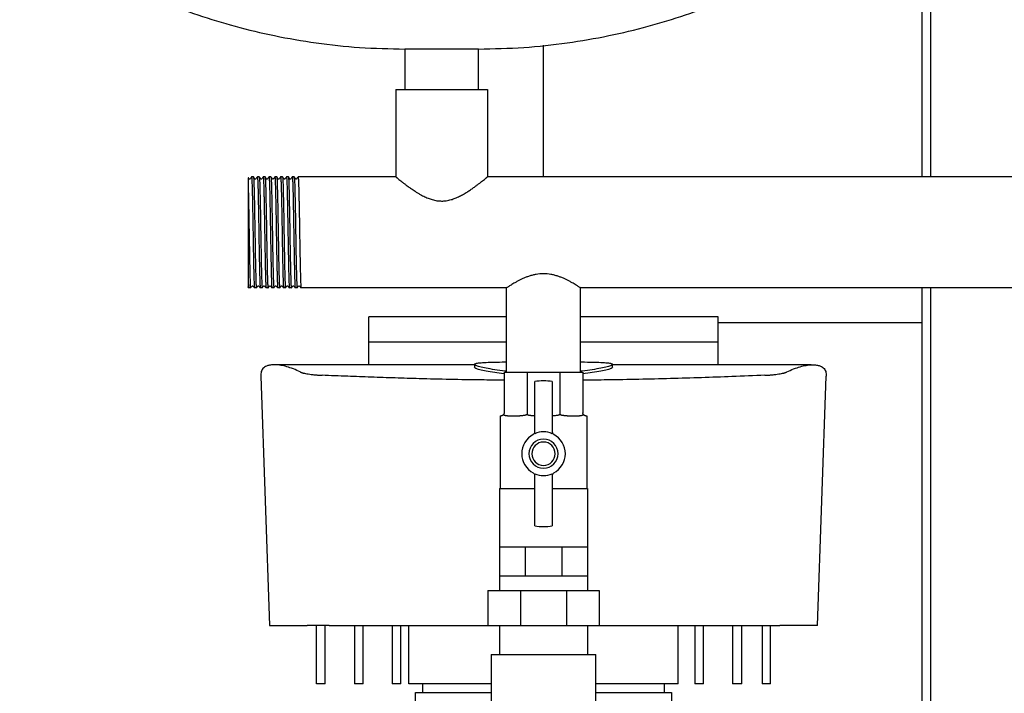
# Model space of a CAD drawing. Header units: millimetres. Extents: x 10 to 1654, y 11 to 891.
# Tile 4 of 6: x 994 to 1332, y 243 to 474. Entities that reach past the tile are written whole.
import ezdxf

# ---------------------------------------------------------------- set-up
doc = ezdxf.new("R2010")
doc.units = ezdxf.units.MM

msp = doc.modelspace()

# ---------------------------------------------------------------- linework, layer by layer
at = {"color": 7, "linetype": 'Continuous', "lineweight": 25}
for p, q in [((1304.08, 770.24), (1304.08, 420.29)), ((1307.08, 770.24), (1307.08, 420.29)), ((1126.38, 464.24), (1126.38, 450.29)), ((1139.08, 464.24), (1126.38, 464.24)), ((1151.78, 464.24), (1139.08, 464.24)), ((1151.78, 450.29), (1151.78, 464.24)), ((1174.08, 420.29), (1174.08, 465.51)), ((1123.38, 450.29), (1123.38, 420.29)), ((1123.38, 450.29), (1154.78, 450.29)), ((1154.78, 450.29), (1154.78, 420.29)), ((1073.74, 420.29), (1073.75, 420.29)), ((1074.41, 420.29), (1073.75, 420.29)), ((1075.74, 420.29), (1075.75, 420.29)), ((1076.41, 420.29), (1075.75, 420.29)), ((1077.74, 420.29), (1077.75, 420.29)), ((1078.41, 420.29), (1077.75, 420.29)), ((1079.74, 420.29), (1079.75, 420.29)), ((1080.41, 420.29), (1079.75, 420.29)), ((1081.74, 420.29), (1081.75, 420.29)), ((1082.41, 420.29), (1081.75, 420.29)), ((1083.74, 420.29), (1083.75, 420.29)), ((1084.41, 420.29), (1083.75, 420.29)), ((1085.74, 420.29), (1085.75, 420.29)), ((1086.41, 420.29), (1085.75, 420.29)), ((1087.74, 420.29), (1087.75, 420.29)), ((1088.41, 420.29), (1087.75, 420.29)), ((1089.74, 420.29), (1089.75, 420.29)), ((1123.38, 420.29), (1089.75, 420.29)), ((1493.38, 420.29), (1154.78, 420.29)), ((1072.58, 417.5), (1072.58, 384.98)), ((1072.53, 382.47), (1072.74, 382.2)), ((1073.4, 382.19), (1072.74, 382.2)), ((1073.4, 382.19), (1073.41, 382.2)), ((1075.4, 382.19), (1074.75, 382.19)), ((1075.4, 382.19), (1075.41, 382.19)), ((1077.4, 382.19), (1076.75, 382.19)), ((1077.4, 382.19), (1077.41, 382.2)), ((1079.4, 382.19), (1078.75, 382.19)), ((1079.4, 382.19), (1079.41, 382.2)), ((1081.4, 382.19), (1080.75, 382.19)), ((1081.4, 382.19), (1081.41, 382.2)), ((1083.4, 382.19), (1082.75, 382.19)), ((1083.4, 382.19), (1083.41, 382.19)), ((1085.4, 382.19), (1084.75, 382.19)), ((1085.4, 382.19), (1085.41, 382.2)), ((1087.4, 382.19), (1086.75, 382.19)), ((1087.4, 382.19), (1087.41, 382.2)), ((1089.4, 382.19), (1088.75, 382.19)), ((1089.4, 382.19), (1089.41, 382.2)), ((1161.38, 382.19), (1090.75, 382.19)), ((1161.38, 353.24), (1161.38, 382.19)), ((1461.38, 382.19), (1186.78, 382.19)), ((1186.78, 353.24), (1186.78, 382.19)), ((1304.08, 382.19), (1304.08, 227.43)), ((1307.08, 382.19), (1307.08, 227.83)), ((1161.38, 372.24), (1114.08, 372.24)), ((1114.08, 363.68), (1114.08, 372.24)), ((1234.08, 372.24), (1186.78, 372.24)), ((1234.08, 363.68), (1234.08, 372.24)), ((1304.08, 370.24), (1234.08, 370.24)), ((1114.08, 363.68), (1161.38, 363.68)), ((1186.78, 363.68), (1234.08, 363.68)), ((1150.39, 355.77), (1082.15, 355.77)), ((1150.39, 355.92), (1150.39, 354.92)), ((1197.76, 354.92), (1197.76, 355.92)), ((1266, 355.77), (1197.76, 355.77)), ((1076.9, 351.9), (1079.88, 266.24)), ((1160.53, 353.24), (1160.53, 339.24)), ((1160.53, 353.24), (1168.47, 353.24)), ((1168.47, 353.24), (1168.47, 339.24)), ((1168.47, 353.24), (1179.69, 353.24)), ((1179.69, 353.24), (1179.69, 339.24)), ((1179.69, 353.24), (1187.62, 353.24)), ((1187.62, 353.24), (1187.62, 339.24)), ((1268.27, 266.24), (1271.25, 351.9)), ((1171.08, 332.12), (1171.08, 350.06)), ((1177.08, 350.06), (1177.08, 332.12)), ((1159.23, 338.24), (1159.23, 313.24)), ((1159.23, 338.24), (1159.53, 338.24)), ((1161.69, 338.24), (1165.89, 338.24)), ((1182.26, 338.24), (1186.46, 338.24)), ((1188.62, 338.24), (1188.92, 338.24)), ((1188.92, 338.24), (1188.92, 313.24)), ((1171.08, 300.42), (1171.08, 318.37)), ((1177.08, 318.37), (1177.08, 300.42)), ((1158.93, 313.24), (1158.93, 293.24)), ((1158.93, 313.24), (1171.08, 313.24)), ((1177.08, 313.24), (1189.22, 313.24)), ((1189.22, 313.24), (1189.22, 293.24)), ((1158.93, 293.24), (1158.93, 283.24)), ((1158.93, 293.24), (1163.37, 293.24)), ((1163.37, 293.24), (1167.8, 293.24)), ((1167.8, 293.24), (1167.8, 283.24)), ((1167.8, 293.24), (1174.08, 293.24)), ((1174.08, 293.24), (1180.35, 293.24)), ((1180.35, 293.24), (1180.35, 283.24)), ((1180.35, 293.24), (1184.79, 293.24)), ((1184.79, 293.24), (1189.22, 293.24)), ((1189.22, 293.24), (1189.22, 283.24)), ((1158.93, 283.24), (1163.37, 283.24)), ((1158.93, 283.24), (1158.93, 278.24)), ((1163.37, 283.24), (1167.8, 283.24)), ((1167.8, 283.24), (1174.08, 283.24)), ((1174.08, 283.24), (1180.35, 283.24)), ((1180.35, 283.24), (1184.79, 283.24)), ((1184.79, 283.24), (1189.22, 283.24)), ((1189.22, 283.24), (1189.22, 278.24)), ((1154.91, 278.24), (1154.91, 266.24)), ((1154.91, 278.24), (1166.14, 278.24)), ((1166.14, 278.24), (1166.14, 266.24)), ((1166.14, 278.24), (1182.02, 278.24)), ((1182.02, 278.24), (1182.02, 266.24)), ((1182.02, 278.24), (1193.25, 278.24)), ((1193.25, 278.24), (1193.25, 266.24)), ((1079.88, 266.24), (1092.88, 266.24)), ((1096.08, 246.24), (1096.08, 266.24)), ((1099.08, 246.24), (1099.08, 266.24)), ((1100.43, 266.24), (1154.91, 266.24)), ((1109.08, 266.24), (1109.08, 246.24)), ((1112.08, 246.24), (1112.08, 266.24)), ((1122.08, 266.24), (1122.08, 246.24)), ((1125.08, 246.24), (1125.08, 266.24)), ((1127.81, 246.24), (1127.81, 266.24)), ((1154.91, 266.24), (1166.14, 266.24)), ((1158.93, 266.24), (1158.93, 256.24)), ((1166.14, 266.24), (1182.02, 266.24)), ((1182.02, 266.24), (1193.25, 266.24)), ((1189.22, 266.24), (1189.22, 256.24)), ((1193.25, 266.24), (1247.72, 266.24)), ((1220.34, 246.24), (1220.34, 266.24)), ((1226.08, 266.24), (1226.08, 246.24)), ((1229.08, 246.24), (1229.08, 266.24)), ((1239.08, 266.24), (1239.08, 246.24)), ((1242.28, 246.24), (1242.28, 266.24)), ((1249.25, 266.24), (1249.25, 246.24)), ((1252.08, 246.24), (1252.08, 266.24)), ((1268.27, 266.24), (1255.27, 266.24)), ((1156.08, 256.24), (1156.08, 225.7)), ((1156.08, 256.24), (1174.08, 256.24)), ((1174.08, 256.24), (1192.08, 256.24)), ((1192.08, 225.7), (1192.08, 256.24)), ((1099.08, 246.24), (1096.08, 246.24)), ((1112.08, 246.24), (1109.08, 246.24)), ((1125.08, 246.24), (1122.08, 246.24)), ((1156.08, 246.24), (1127.81, 246.24)), ((1132.58, 243.24), (1132.58, 246.24)), ((1220.34, 246.24), (1192.08, 246.24)), ((1215.58, 246.24), (1215.58, 243.24)), ((1229.08, 246.24), (1226.08, 246.24)), ((1242.28, 246.24), (1239.08, 246.24)), ((1252.08, 246.24), (1249.25, 246.24)), ((1130.08, 232.74), (1130.08, 243.24)), ((1130.08, 243.24), (1133.08, 243.24)), ((1133.08, 243.24), (1156.08, 243.24)), ((1192.08, 243.24), (1215.08, 243.24)), ((1215.08, 243.24), (1218.08, 243.24)), ((1218.08, 243.24), (1218.08, 232.74))]:
    msp.add_line(p, q, dxfattribs=at)
for centre, radius, start, end in [((1174.08, 325.24), 25, 83.1079, 96.8921), ((1174.08, 325.24), 7.5, 118.0725, 241.9275), ((1170.08, 332.74), 1, 298.0725, 0), ((1174.08, 325.24), 7.5, 66.4218, 113.5782), ((1178.08, 332.74), 1, 180, 241.9275), ((1174.08, 325.24), 7.5, 298.0725, 61.9275), ((1174.08, 325.24), 5, 90, 270), ((1174.08, 325.24), 4, 90, 270), ((1174.08, 325.24), 5, 270, 90), ((1174.08, 325.24), 4, 270, 90), ((1170.08, 317.74), 1, 0, 61.9275), ((1174.08, 325.24), 7.5, 246.4218, 270), ((1174.08, 325.24), 7.5, 270, 293.5782), ((1178.08, 317.74), 1, 118.0725, 180), ((1174.08, 325.24), 25, 263.1079, 270), ((1174.08, 325.24), 25, 270, 276.8921)]:
    msp.add_arc(centre, radius, start, end, dxfattribs=at)
for points, knots in [([(994.08, 518.39), (994.16, 517.56), (994.35, 515.76), (995.6, 513.05), (997.6, 509.95), (1000.58, 506.49), (1004.78, 502.51), (1010.17, 498.23), (1016.78, 493.75), (1024.37, 489.28), (1033.34, 484.69), (1043.71, 480.12), (1055.51, 475.75), (1068.23, 471.89), (1081.8, 468.65), (1096.09, 466.2), (1111.04, 464.56), (1121.21, 464.35), (1126.38, 464.24)], [0, 0, 0, 0, 0.016622, 0.036153, 0.05912, 0.090838, 0.127593, 0.175262, 0.228868, 0.287991, 0.35219, 0.431201, 0.515618, 0.604837, 0.698312, 0.795569, 0.896225, 1, 1, 1, 1]), ([(1151.78, 464.24), (1156.94, 464.35), (1167.12, 464.56), (1182.06, 466.2), (1196.36, 468.65), (1209.92, 471.89), (1222.64, 475.75), (1234.44, 480.12), (1244.82, 484.69), (1253.78, 489.28), (1261.37, 493.75), (1267.98, 498.23), (1273.17, 502.35), (1277.06, 505.99), (1279.85, 509.09), (1282.05, 512.18), (1283.68, 515.22), (1283.95, 517.4), (1284.08, 518.39)], [0, 0, 0, 0, 0.103778, 0.204436, 0.301697, 0.395174, 0.484396, 0.568815, 0.647829, 0.712029, 0.771154, 0.824762, 0.872432, 0.903943, 0.931838, 0.95609, 0.980149, 1, 1, 1, 1]), ([(1072.62, 420.01), (1072.58, 419.98), (1072.58, 419.99), (1072.58, 419.2), (1072.58, 418.06), (1072.58, 417.5)], [0, 0, 0, 0, 0.235169, 0.618099, 1, 1, 1, 1]), ([(1072.93, 419.61), (1072.84, 419.73), (1072.74, 419.86), (1072.64, 419.99), (1072.62, 420.01)], [0, 0, 0, 0, 0.842014, 1, 1, 1, 1]), ([(1073.23, 419.61), (1073.18, 419.58), (1073.08, 419.5), (1072.98, 419.58), (1072.93, 419.61)], [0, 0, 0, 0, 0.500005, 1, 1, 1, 1]), ([(1073.74, 420.29), (1073.66, 420.17), (1073.48, 419.95), (1073.31, 419.73), (1073.23, 419.61)], [0, 0, 0, 0, 0.500001, 1, 1, 1, 1]), ([(1073.75, 420.29), (1073.77, 420.29), (1073.79, 420.17), (1073.82, 419.8), (1073.83, 419.65), (1073.85, 419.29), (1073.86, 419.08), (1073.89, 418.37), (1073.92, 417.78), (1073.96, 416.39), (1073.98, 415.58), (1074.01, 414.26), (1074.02, 413.79), (1074.04, 412.84), (1074.05, 412.35), (1074.08, 410.81), (1074.1, 409.7), (1074.15, 407.38), (1074.17, 406.17), (1074.21, 403.71), (1074.23, 402.47), (1074.27, 400.01), (1074.29, 398.77), (1074.33, 396.31), (1074.35, 395.1), (1074.4, 392.78), (1074.42, 391.67), (1074.45, 390.14), (1074.46, 389.64), (1074.48, 388.69), (1074.49, 388.23), (1074.52, 386.9), (1074.54, 386.1), (1074.58, 384.7), (1074.61, 384.11), (1074.64, 383.4), (1074.65, 383.19), (1074.67, 382.83), (1074.68, 382.68), (1074.71, 382.32), (1074.73, 382.19), (1074.75, 382.19)], [0, 0, 0, 0, 0.0625, 0.0625, 0.09375, 0.09375, 0.125, 0.125, 0.1875, 0.1875, 0.25, 0.25, 0.28125, 0.28125, 0.3125, 0.3125, 0.375, 0.375, 0.4375, 0.4375, 0.5, 0.5, 0.5625, 0.5625, 0.625, 0.625, 0.6875, 0.6875, 0.71875, 0.71875, 0.75, 0.75, 0.8125, 0.8125, 0.875, 0.875, 0.90625, 0.90625, 0.9375, 0.9375, 1, 1, 1, 1]), ([(1074.93, 419.61), (1074.84, 419.73), (1074.67, 419.95), (1074.49, 420.17), (1074.41, 420.29)], [0, 0, 0, 0, 0.4999987, 1, 1, 1, 1]), ([(1074.41, 420.29), (1074.43, 420.12), (1074.49, 419.87), (1074.57, 417.91), (1074.65, 414.87), (1074.73, 410.87), (1074.82, 406.23), (1074.9, 401.24), (1074.98, 396.25), (1075.07, 391.61), (1075.15, 387.61), (1075.24, 384.57), (1075.32, 382.57), (1075.37, 382.32), (1075.4, 382.19)], [0, 0, 0, 0, 0.077192, 0.160646, 0.245114, 0.328408, 0.41276, 0.496536, 0.580312, 0.664663, 0.747957, 0.832425, 0.91588, 1, 1, 1, 1]), ([(1075.23, 419.62), (1075.18, 419.58), (1075.08, 419.5), (1074.98, 419.58), (1074.93, 419.61)], [0, 0, 0, 0, 0.500005, 1, 1, 1, 1]), ([(1075.74, 420.29), (1075.66, 420.18), (1075.49, 419.95), (1075.31, 419.73), (1075.23, 419.62)], [0, 0, 0, 0, 0.500001, 1, 1, 1, 1]), ([(1075.75, 420.29), (1075.77, 420.29), (1075.79, 420.17), (1075.82, 419.8), (1075.83, 419.65), (1075.85, 419.29), (1075.86, 419.08), (1075.89, 418.37), (1075.92, 417.78), (1075.96, 416.39), (1075.98, 415.58), (1076.01, 414.26), (1076.02, 413.79), (1076.04, 412.84), (1076.05, 412.35), (1076.08, 410.81), (1076.1, 409.7), (1076.15, 407.38), (1076.17, 406.17), (1076.21, 403.71), (1076.23, 402.47), (1076.27, 400.01), (1076.29, 398.77), (1076.33, 396.31), (1076.35, 395.1), (1076.4, 392.78), (1076.42, 391.67), (1076.45, 390.14), (1076.46, 389.64), (1076.48, 388.69), (1076.49, 388.23), (1076.52, 386.9), (1076.54, 386.1), (1076.58, 384.7), (1076.61, 384.11), (1076.64, 383.4), (1076.65, 383.19), (1076.67, 382.83), (1076.68, 382.68), (1076.71, 382.32), (1076.73, 382.19), (1076.75, 382.19)], [0, 0, 0, 0, 0.0625, 0.0625, 0.09375, 0.09375, 0.125, 0.125, 0.1875, 0.1875, 0.25, 0.25, 0.28125, 0.28125, 0.3125, 0.3125, 0.375, 0.375, 0.4375, 0.4375, 0.5, 0.5, 0.5625, 0.5625, 0.625, 0.625, 0.6875, 0.6875, 0.71875, 0.71875, 0.75, 0.75, 0.8125, 0.8125, 0.875, 0.875, 0.90625, 0.90625, 0.9375, 0.9375, 1, 1, 1, 1]), ([(1076.92, 419.61), (1076.84, 419.73), (1076.67, 419.95), (1076.49, 420.18), (1076.41, 420.29)], [0, 0, 0, 0, 0.499999, 1, 1, 1, 1]), ([(1076.41, 420.29), (1076.43, 420.12), (1076.49, 419.87), (1076.57, 417.91), (1076.65, 414.87), (1076.73, 410.87), (1076.82, 406.23), (1076.9, 401.24), (1076.98, 396.25), (1077.07, 391.61), (1077.15, 387.61), (1077.24, 384.57), (1077.32, 382.57), (1077.37, 382.32), (1077.4, 382.19)], [0, 0, 0, 0, 0.0778314, 0.1612285, 0.2456376, 0.3288736, 0.4131668, 0.4968846, 0.5806025, 0.6648957, 0.7481317, 0.8325408, 0.9159379, 1, 1, 1, 1]), ([(1077.23, 419.61), (1077.18, 419.58), (1077.08, 419.5), (1076.98, 419.58), (1076.92, 419.61)], [0, 0, 0, 0, 0.500004, 1, 1, 1, 1]), ([(1077.74, 420.29), (1077.66, 420.17), (1077.48, 419.95), (1077.31, 419.73), (1077.23, 419.61)], [0, 0, 0, 0, 0.5000015, 1, 1, 1, 1]), ([(1077.75, 420.29), (1077.77, 420.29), (1077.79, 420.17), (1077.82, 419.8), (1077.83, 419.65), (1077.85, 419.29), (1077.86, 419.08), (1077.89, 418.37), (1077.92, 417.78), (1077.96, 416.39), (1077.98, 415.58), (1078.01, 414.26), (1078.02, 413.79), (1078.04, 412.84), (1078.05, 412.35), (1078.08, 410.81), (1078.1, 409.7), (1078.15, 407.38), (1078.17, 406.17), (1078.21, 403.71), (1078.23, 402.47), (1078.27, 400.01), (1078.29, 398.77), (1078.33, 396.31), (1078.35, 395.1), (1078.4, 392.78), (1078.42, 391.67), (1078.45, 390.14), (1078.46, 389.64), (1078.48, 388.69), (1078.49, 388.23), (1078.52, 386.9), (1078.54, 386.1), (1078.58, 384.7), (1078.61, 384.11), (1078.64, 383.4), (1078.65, 383.19), (1078.67, 382.83), (1078.68, 382.68), (1078.71, 382.32), (1078.73, 382.19), (1078.75, 382.19)], [0, 0, 0, 0, 0.0625, 0.0625, 0.09375, 0.09375, 0.125, 0.125, 0.1875, 0.1875, 0.25, 0.25, 0.28125, 0.28125, 0.3125, 0.3125, 0.375, 0.375, 0.4375, 0.4375, 0.5, 0.5, 0.5625, 0.5625, 0.625, 0.625, 0.6875, 0.6875, 0.71875, 0.71875, 0.75, 0.75, 0.8125, 0.8125, 0.875, 0.875, 0.90625, 0.90625, 0.9375, 0.9375, 1, 1, 1, 1]), ([(1078.92, 419.61), (1078.84, 419.73), (1078.67, 419.95), (1078.5, 420.17), (1078.41, 420.29)], [0, 0, 0, 0, 0.499998, 1, 1, 1, 1]), ([(1078.41, 420.29), (1078.43, 420.11), (1078.49, 419.87), (1078.57, 417.91), (1078.65, 414.87), (1078.73, 410.87), (1078.82, 406.23), (1078.9, 401.24), (1078.98, 396.25), (1079.07, 391.61), (1079.15, 387.61), (1079.24, 384.57), (1079.32, 382.57), (1079.37, 382.32), (1079.4, 382.19)], [0, 0, 0, 0, 0.076808, 0.160298, 0.244801, 0.328129, 0.412516, 0.496326, 0.580137, 0.664524, 0.747852, 0.832355, 0.915845, 1, 1, 1, 1]), ([(1079.23, 419.61), (1079.18, 419.58), (1079.08, 419.5), (1078.98, 419.58), (1078.92, 419.61)], [0, 0, 0, 0, 0.5000036, 1, 1, 1, 1]), ([(1079.74, 420.29), (1079.66, 420.17), (1079.48, 419.95), (1079.31, 419.73), (1079.23, 419.61)], [0, 0, 0, 0, 0.500001, 1, 1, 1, 1]), ([(1079.75, 420.29), (1079.77, 420.29), (1079.79, 420.17), (1079.82, 419.8), (1079.83, 419.65), (1079.85, 419.29), (1079.86, 419.08), (1079.89, 418.37), (1079.92, 417.78), (1079.96, 416.39), (1079.98, 415.58), (1080.01, 414.26), (1080.02, 413.79), (1080.04, 412.84), (1080.05, 412.35), (1080.08, 410.81), (1080.1, 409.7), (1080.15, 407.38), (1080.17, 406.17), (1080.21, 403.71), (1080.23, 402.47), (1080.27, 400.01), (1080.29, 398.77), (1080.33, 396.31), (1080.35, 395.1), (1080.4, 392.78), (1080.42, 391.67), (1080.45, 390.14), (1080.46, 389.64), (1080.48, 388.69), (1080.49, 388.23), (1080.52, 386.9), (1080.54, 386.1), (1080.58, 384.7), (1080.61, 384.11), (1080.64, 383.4), (1080.65, 383.19), (1080.67, 382.83), (1080.68, 382.68), (1080.71, 382.32), (1080.73, 382.19), (1080.75, 382.19)], [0, 0, 0, 0, 0.0625, 0.0625, 0.09375, 0.09375, 0.125, 0.125, 0.1875, 0.1875, 0.25, 0.25, 0.28125, 0.28125, 0.3125, 0.3125, 0.375, 0.375, 0.4375, 0.4375, 0.5, 0.5, 0.5625, 0.5625, 0.625, 0.625, 0.6875, 0.6875, 0.71875, 0.71875, 0.75, 0.75, 0.8125, 0.8125, 0.875, 0.875, 0.90625, 0.90625, 0.9375, 0.9375, 1, 1, 1, 1]), ([(1080.92, 419.61), (1080.84, 419.73), (1080.67, 419.95), (1080.5, 420.17), (1080.41, 420.29)], [0, 0, 0, 0, 0.499999, 1, 1, 1, 1]), ([(1080.41, 420.29), (1080.44, 420.11), (1080.49, 419.86), (1080.57, 417.91), (1080.65, 414.87), (1080.73, 410.87), (1080.82, 406.23), (1080.9, 401.24), (1080.98, 396.25), (1081.07, 391.61), (1081.15, 387.61), (1081.24, 384.57), (1081.32, 382.57), (1081.37, 382.32), (1081.4, 382.19)], [0, 0, 0, 0, 0.076234, 0.159776, 0.244331, 0.327711, 0.41215, 0.496013, 0.579876, 0.664315, 0.747695, 0.832251, 0.915792, 1, 1, 1, 1]), ([(1081.23, 419.62), (1081.18, 419.58), (1081.08, 419.5), (1080.98, 419.58), (1080.92, 419.61)], [0, 0, 0, 0, 0.500003, 1, 1, 1, 1]), ([(1081.74, 420.29), (1081.66, 420.18), (1081.49, 419.95), (1081.31, 419.73), (1081.23, 419.62)], [0, 0, 0, 0, 0.500001, 1, 1, 1, 1]), ([(1081.75, 420.29), (1081.77, 420.29), (1081.79, 420.17), (1081.82, 419.8), (1081.83, 419.65), (1081.85, 419.29), (1081.86, 419.08), (1081.89, 418.37), (1081.92, 417.78), (1081.96, 416.39), (1081.98, 415.58), (1082.01, 414.26), (1082.02, 413.79), (1082.04, 412.84), (1082.05, 412.35), (1082.08, 410.81), (1082.1, 409.7), (1082.15, 407.38), (1082.17, 406.17), (1082.21, 403.71), (1082.23, 402.47), (1082.27, 400.01), (1082.29, 398.77), (1082.33, 396.31), (1082.35, 395.1), (1082.4, 392.78), (1082.42, 391.67), (1082.45, 390.14), (1082.46, 389.64), (1082.48, 388.69), (1082.49, 388.23), (1082.52, 386.9), (1082.54, 386.1), (1082.58, 384.7), (1082.61, 384.11), (1082.64, 383.4), (1082.65, 383.19), (1082.67, 382.83), (1082.68, 382.68), (1082.71, 382.32), (1082.73, 382.19), (1082.75, 382.19)], [0, 0, 0, 0, 0.0625, 0.0625, 0.09375, 0.09375, 0.125, 0.125, 0.1875, 0.1875, 0.25, 0.25, 0.28125, 0.28125, 0.3125, 0.3125, 0.375, 0.375, 0.4375, 0.4375, 0.5, 0.5, 0.5625, 0.5625, 0.625, 0.625, 0.6875, 0.6875, 0.71875, 0.71875, 0.75, 0.75, 0.8125, 0.8125, 0.875, 0.875, 0.90625, 0.90625, 0.9375, 0.9375, 1, 1, 1, 1]), ([(1082.92, 419.61), (1082.84, 419.73), (1082.67, 419.95), (1082.49, 420.18), (1082.41, 420.29)], [0, 0, 0, 0, 0.499999, 1, 1, 1, 1]), ([(1082.41, 420.29), (1082.43, 420.12), (1082.49, 419.87), (1082.57, 417.91), (1082.65, 414.87), (1082.73, 410.87), (1082.82, 406.23), (1082.9, 401.24), (1082.98, 396.25), (1083.07, 391.61), (1083.15, 387.61), (1083.24, 384.57), (1083.32, 382.57), (1083.37, 382.32), (1083.4, 382.19)], [0, 0, 0, 0, 0.077487, 0.160915, 0.245356, 0.328623, 0.412947, 0.496697, 0.580446, 0.66477, 0.748038, 0.832478, 0.915906, 1, 1, 1, 1]), ([(1083.23, 419.61), (1083.18, 419.58), (1083.08, 419.5), (1082.98, 419.58), (1082.92, 419.61)], [0, 0, 0, 0, 0.500002, 1, 1, 1, 1]), ([(1083.74, 420.29), (1083.66, 420.17), (1083.48, 419.95), (1083.31, 419.73), (1083.23, 419.61)], [0, 0, 0, 0, 0.5000015, 1, 1, 1, 1]), ([(1083.75, 420.29), (1083.77, 420.29), (1083.79, 420.17), (1083.82, 419.8), (1083.83, 419.65), (1083.85, 419.29), (1083.86, 419.08), (1083.89, 418.37), (1083.92, 417.78), (1083.96, 416.39), (1083.98, 415.58), (1084.01, 414.26), (1084.02, 413.79), (1084.04, 412.84), (1084.05, 412.35), (1084.08, 410.81), (1084.1, 409.7), (1084.15, 407.38), (1084.17, 406.17), (1084.21, 403.71), (1084.23, 402.47), (1084.27, 400.01), (1084.29, 398.77), (1084.33, 396.31), (1084.35, 395.1), (1084.4, 392.78), (1084.42, 391.67), (1084.45, 390.14), (1084.46, 389.64), (1084.48, 388.69), (1084.49, 388.23), (1084.52, 386.9), (1084.54, 386.1), (1084.58, 384.7), (1084.61, 384.11), (1084.64, 383.4), (1084.65, 383.19), (1084.67, 382.83), (1084.68, 382.68), (1084.71, 382.32), (1084.73, 382.19), (1084.75, 382.19)], [0, 0, 0, 0, 0.0625, 0.0625, 0.09375, 0.09375, 0.125, 0.125, 0.1875, 0.1875, 0.25, 0.25, 0.28125, 0.28125, 0.3125, 0.3125, 0.375, 0.375, 0.4375, 0.4375, 0.5, 0.5, 0.5625, 0.5625, 0.625, 0.625, 0.6875, 0.6875, 0.71875, 0.71875, 0.75, 0.75, 0.8125, 0.8125, 0.875, 0.875, 0.90625, 0.90625, 0.9375, 0.9375, 1, 1, 1, 1]), ([(1084.92, 419.61), (1084.84, 419.73), (1084.67, 419.95), (1084.49, 420.18), (1084.41, 420.29)], [0, 0, 0, 0, 0.499999, 1, 1, 1, 1]), ([(1084.41, 420.29), (1084.43, 420.12), (1084.49, 419.87), (1084.57, 417.91), (1084.65, 414.87), (1084.73, 410.87), (1084.82, 406.23), (1084.9, 401.24), (1084.98, 396.25), (1085.07, 391.61), (1085.15, 387.61), (1085.24, 384.57), (1085.32, 382.57), (1085.37, 382.32), (1085.4, 382.19)], [0, 0, 0, 0, 0.077709, 0.161117, 0.245537, 0.328784, 0.413089, 0.496818, 0.580547, 0.664851, 0.748098, 0.832519, 0.915927, 1, 1, 1, 1]), ([(1085.23, 419.62), (1085.18, 419.58), (1085.08, 419.5), (1084.98, 419.58), (1084.92, 419.61)], [0, 0, 0, 0, 0.5000018, 1, 1, 1, 1]), ([(1085.74, 420.29), (1085.66, 420.17), (1085.49, 419.95), (1085.31, 419.73), (1085.23, 419.62)], [0, 0, 0, 0, 0.500001, 1, 1, 1, 1]), ([(1085.75, 420.29), (1085.77, 420.29), (1085.79, 420.17), (1085.82, 419.8), (1085.83, 419.65), (1085.85, 419.29), (1085.86, 419.08), (1085.89, 418.37), (1085.92, 417.78), (1085.96, 416.39), (1085.98, 415.58), (1086.01, 414.26), (1086.02, 413.79), (1086.04, 412.84), (1086.05, 412.35), (1086.08, 410.81), (1086.1, 409.7), (1086.15, 407.38), (1086.17, 406.17), (1086.21, 403.71), (1086.23, 402.47), (1086.27, 400.01), (1086.29, 398.77), (1086.33, 396.31), (1086.35, 395.1), (1086.4, 392.78), (1086.42, 391.67), (1086.45, 390.14), (1086.46, 389.64), (1086.48, 388.69), (1086.49, 388.23), (1086.52, 386.9), (1086.54, 386.1), (1086.58, 384.7), (1086.61, 384.11), (1086.64, 383.4), (1086.65, 383.19), (1086.67, 382.83), (1086.68, 382.68), (1086.71, 382.32), (1086.73, 382.19), (1086.75, 382.19)], [0, 0, 0, 0, 0.0625, 0.0625, 0.09375, 0.09375, 0.125, 0.125, 0.1875, 0.1875, 0.25, 0.25, 0.28125, 0.28125, 0.3125, 0.3125, 0.375, 0.375, 0.4375, 0.4375, 0.5, 0.5, 0.5625, 0.5625, 0.625, 0.625, 0.6875, 0.6875, 0.71875, 0.71875, 0.75, 0.75, 0.8125, 0.8125, 0.875, 0.875, 0.90625, 0.90625, 0.9375, 0.9375, 1, 1, 1, 1]), ([(1086.92, 419.62), (1086.84, 419.73), (1086.67, 419.95), (1086.5, 420.17), (1086.41, 420.29)], [0, 0, 0, 0, 0.499998, 1, 1, 1, 1]), ([(1086.41, 420.29), (1086.43, 420.11), (1086.49, 419.86), (1086.57, 417.91), (1086.65, 414.87), (1086.73, 410.87), (1086.82, 406.23), (1086.9, 401.24), (1086.98, 396.25), (1087.07, 391.61), (1087.15, 387.61), (1087.24, 384.57), (1087.32, 382.57), (1087.37, 382.32), (1087.4, 382.19)], [0, 0, 0, 0, 0.076597, 0.160106, 0.244628, 0.327976, 0.412381, 0.496211, 0.580041, 0.664447, 0.747795, 0.832317, 0.915825, 1, 1, 1, 1]), ([(1087.23, 419.62), (1087.21, 419.6), (1087.17, 419.56), (1087.08, 419.53), (1086.98, 419.56), (1086.94, 419.6), (1086.92, 419.62)], [0, 0, 0, 0, 0.248071, 0.500001, 0.751931, 1, 1, 1, 1]), ([(1087.74, 420.29), (1087.66, 420.18), (1087.49, 419.95), (1087.31, 419.73), (1087.23, 419.62)], [0, 0, 0, 0, 0.500002, 1, 1, 1, 1]), ([(1087.75, 420.29), (1087.77, 420.29), (1087.79, 420.17), (1087.82, 419.8), (1087.83, 419.65), (1087.85, 419.29), (1087.86, 419.08), (1087.89, 418.37), (1087.92, 417.78), (1087.96, 416.39), (1087.98, 415.58), (1088.01, 414.26), (1088.02, 413.79), (1088.04, 412.84), (1088.05, 412.35), (1088.08, 410.81), (1088.1, 409.7), (1088.15, 407.38), (1088.17, 406.17), (1088.21, 403.71), (1088.23, 402.47), (1088.27, 400.01), (1088.29, 398.77), (1088.33, 396.31), (1088.35, 395.1), (1088.4, 392.78), (1088.42, 391.67), (1088.45, 390.14), (1088.46, 389.64), (1088.48, 388.69), (1088.49, 388.23), (1088.52, 386.9), (1088.54, 386.1), (1088.58, 384.7), (1088.61, 384.11), (1088.64, 383.4), (1088.65, 383.19), (1088.67, 382.83), (1088.68, 382.68), (1088.71, 382.32), (1088.73, 382.19), (1088.75, 382.19)], [0, 0, 0, 0, 0.0625, 0.0625, 0.09375, 0.09375, 0.125, 0.125, 0.1875, 0.1875, 0.25, 0.25, 0.28125, 0.28125, 0.3125, 0.3125, 0.375, 0.375, 0.4375, 0.4375, 0.5, 0.5, 0.5625, 0.5625, 0.625, 0.625, 0.6875, 0.6875, 0.71875, 0.71875, 0.75, 0.75, 0.8125, 0.8125, 0.875, 0.875, 0.90625, 0.90625, 0.9375, 0.9375, 1, 1, 1, 1]), ([(1088.92, 419.62), (1088.84, 419.73), (1088.67, 419.95), (1088.5, 420.17), (1088.41, 420.29)], [0, 0, 0, 0, 0.4999987, 1, 1, 1, 1]), ([(1088.41, 420.29), (1088.44, 420.11), (1088.49, 419.86), (1088.57, 417.91), (1088.65, 414.87), (1088.73, 410.87), (1088.82, 406.23), (1088.9, 401.24), (1088.98, 396.25), (1089.07, 391.61), (1089.15, 387.61), (1089.24, 384.57), (1089.32, 382.57), (1089.37, 382.32), (1089.4, 382.19)], [0, 0, 0, 0, 0.076342, 0.159873, 0.244419, 0.327789, 0.412219, 0.496072, 0.579925, 0.664354, 0.747725, 0.83227, 0.915802, 1, 1, 1, 1]), ([(1089.23, 419.61), (1089.21, 419.6), (1089.17, 419.56), (1089.08, 419.53), (1088.98, 419.56), (1088.94, 419.6), (1088.92, 419.62)], [0, 0, 0, 0, 0.2480647, 0.5000005, 0.7519361, 1, 1, 1, 1]), ([(1089.74, 420.29), (1089.66, 420.17), (1089.48, 419.95), (1089.31, 419.73), (1089.23, 419.61)], [0, 0, 0, 0, 0.500001, 1, 1, 1, 1]), ([(1089.75, 420.29), (1089.77, 420.29), (1089.79, 420.17), (1089.82, 419.8), (1089.83, 419.65), (1089.85, 419.29), (1089.86, 419.08), (1089.89, 418.37), (1089.92, 417.78), (1089.96, 416.39), (1089.98, 415.58), (1090.01, 414.26), (1090.02, 413.79), (1090.04, 412.84), (1090.05, 412.35), (1090.08, 410.81), (1090.1, 409.7), (1090.15, 407.38), (1090.17, 406.17), (1090.21, 403.71), (1090.23, 402.47), (1090.27, 400.01), (1090.29, 398.77), (1090.33, 396.31), (1090.35, 395.1), (1090.4, 392.78), (1090.42, 391.67), (1090.45, 390.14), (1090.46, 389.64), (1090.48, 388.69), (1090.49, 388.23), (1090.52, 386.9), (1090.54, 386.1), (1090.58, 384.7), (1090.61, 384.11), (1090.64, 383.4), (1090.65, 383.19), (1090.67, 382.83), (1090.68, 382.68), (1090.71, 382.32), (1090.73, 382.19), (1090.75, 382.19)], [0, 0, 0, 0, 0.0625, 0.0625, 0.09375, 0.09375, 0.125, 0.125, 0.1875, 0.1875, 0.25, 0.25, 0.28125, 0.28125, 0.3125, 0.3125, 0.375, 0.375, 0.4375, 0.4375, 0.5, 0.5, 0.5625, 0.5625, 0.625, 0.625, 0.6875, 0.6875, 0.71875, 0.71875, 0.75, 0.75, 0.8125, 0.8125, 0.875, 0.875, 0.90625, 0.90625, 0.9375, 0.9375, 1, 1, 1, 1]), ([(1123.38, 420.29), (1123.38, 420.29), (1123.38, 420.29), (1123.39, 420.28), (1123.41, 420.26), (1123.44, 420.24), (1123.48, 420.21), (1123.53, 420.17), (1123.58, 420.12), (1123.64, 420.07), (1123.79, 419.95), (1124.1, 419.7), (1124.66, 419.25), (1125.35, 418.7), (1126.14, 418.08), (1127.05, 417.39), (1127.97, 416.72), (1129.06, 415.95), (1130.13, 415.25), (1131.22, 414.58), (1132.08, 414.09), (1133.12, 413.55), (1134.35, 413), (1135.87, 412.46), (1137.43, 412.12), (1139.07, 411.99), (1140.7, 412.11), (1142.26, 412.46), (1143.78, 412.99), (1145.21, 413.63), (1146.57, 414.36), (1147.61, 414.99), (1148.4, 415.5), (1148.97, 415.88), (1149.53, 416.26), (1150.26, 416.78), (1151.09, 417.39), (1152.01, 418.08), (1152.79, 418.69), (1153.49, 419.24), (1154.04, 419.69), (1154.38, 419.96), (1154.56, 420.11), (1154.66, 420.19), (1154.73, 420.25), (1154.77, 420.28), (1154.77, 420.29), (1154.78, 420.29)], [0, 0, 0, 0, 0.006876, 0.013767, 0.020673, 0.027598, 0.034544, 0.041514, 0.048509, 0.055533, 0.062588, 0.093241, 0.125188, 0.155394, 0.187759, 0.216897, 0.249986, 0.273278, 0.312441, 0.335737, 0.356441, 0.374559, 0.407918, 0.437124, 0.469357, 0.499827, 0.530257, 0.56243, 0.591637, 0.624986, 0.656267, 0.687359, 0.702918, 0.718497, 0.734027, 0.749859, 0.782918, 0.812029, 0.844326, 0.874473, 0.906365, 0.936966, 0.949734, 0.962407, 0.975, 0.987526, 1, 1, 1, 1]), ([(1072.58, 417.5), (1072.59, 416.96), (1072.61, 416.34), (1072.65, 414.99), (1072.66, 414.25), (1072.69, 413.08), (1072.7, 412.68), (1072.71, 411.85), (1072.72, 411.42), (1072.75, 410.1), (1072.76, 409.17), (1072.8, 407.24), (1072.82, 406.24), (1072.85, 404.22), (1072.87, 403.19), (1072.89, 401.67), (1072.9, 401.16), (1072.92, 400.14), (1072.93, 399.63), (1072.95, 398.1), (1072.97, 397.08), (1073.01, 395.09), (1073.02, 394.11), (1073.06, 392.24), (1073.08, 391.34), (1073.1, 390.08), (1073.11, 389.68), (1073.13, 388.88), (1073.13, 388.5), (1073.16, 387.38), (1073.18, 386.68), (1073.21, 385.43), (1073.23, 384.87), (1073.27, 383.91), (1073.28, 383.5), (1073.31, 383.02), (1073.32, 382.88), (1073.33, 382.63), (1073.34, 382.53), (1073.37, 382.28), (1073.38, 382.19), (1073.4, 382.19)], [0, 0, 0, 0, 0.0625, 0.0625, 0.125, 0.125, 0.15625, 0.15625, 0.1875, 0.1875, 0.25, 0.25, 0.3125, 0.3125, 0.375, 0.375, 0.40625, 0.40625, 0.4375, 0.4375, 0.5, 0.5, 0.5625, 0.5625, 0.625, 0.625, 0.65625, 0.65625, 0.6875, 0.6875, 0.75, 0.75, 0.8125, 0.8125, 0.875, 0.875, 0.90625, 0.90625, 0.9375, 0.9375, 1, 1, 1, 1]), ([(1186.78, 382.19), (1186.78, 382.19), (1186.77, 382.19), (1186.76, 382.2), (1186.74, 382.21), (1186.71, 382.23), (1186.68, 382.26), (1186.63, 382.29), (1186.58, 382.32), (1186.46, 382.4), (1186.22, 382.56), (1185.79, 382.83), (1185.25, 383.18), (1184.62, 383.56), (1183.89, 383.99), (1183.07, 384.44), (1182.15, 384.91), (1181.16, 385.38), (1180.12, 385.82), (1179, 386.23), (1177.86, 386.56), (1176.23, 386.92), (1174.09, 387.12), (1171.95, 386.92), (1170.32, 386.57), (1169.18, 386.23), (1168.05, 385.83), (1167, 385.39), (1166.01, 384.92), (1165.08, 384.44), (1164.27, 383.99), (1163.53, 383.56), (1162.91, 383.18), (1162.36, 382.84), (1161.93, 382.56), (1161.67, 382.38), (1161.52, 382.29), (1161.44, 382.23), (1161.39, 382.2), (1161.38, 382.19), (1161.38, 382.19)], [0, 0, 0, 0, 0.007713, 0.015445, 0.023201, 0.03098, 0.038787, 0.046622, 0.054488, 0.062387, 0.093031, 0.124984, 0.154997, 0.187465, 0.215862, 0.24992, 0.281202, 0.312515, 0.346072, 0.37462, 0.407258, 0.437247, 0.499736, 0.562006, 0.592025, 0.624681, 0.653498, 0.687401, 0.718648, 0.750063, 0.784024, 0.812345, 0.844892, 0.874972, 0.906835, 0.937398, 0.953218, 0.968914, 0.984502, 1, 1, 1, 1]), ([(1072.58, 384.98), (1072.58, 384.42), (1072.58, 383.28), (1072.58, 382.49), (1072.58, 382.5), (1072.53, 382.47)], [0, 0, 0, 0, 0.383723, 0.764512, 1, 1, 1, 1]), ([(1072.58, 384.98), (1072.59, 384.51), (1072.63, 383.58), (1072.68, 382.52), (1072.72, 382.35), (1072.74, 382.2)], [0, 0, 0, 0, 0.293686, 0.583709, 1, 1, 1, 1]), ([(1073.41, 382.2), (1073.5, 382.31), (1073.67, 382.53), (1073.84, 382.76), (1073.93, 382.87)], [0, 0, 0, 0, 0.500001, 1, 1, 1, 1]), ([(1073.93, 382.87), (1073.98, 382.9), (1074.08, 382.98), (1074.18, 382.9), (1074.23, 382.87)], [0, 0, 0, 0, 0.499995, 1, 1, 1, 1]), ([(1074.23, 382.87), (1074.31, 382.76), (1074.48, 382.53), (1074.66, 382.31), (1074.74, 382.2)], [0, 0, 0, 0, 0.499999, 1, 1, 1, 1]), ([(1075.41, 382.19), (1075.49, 382.31), (1075.67, 382.53), (1075.84, 382.75), (1075.92, 382.87)], [0, 0, 0, 0, 0.500001, 1, 1, 1, 1]), ([(1075.92, 382.87), (1075.98, 382.9), (1076.08, 382.98), (1076.18, 382.9), (1076.23, 382.87)], [0, 0, 0, 0, 0.499996, 1, 1, 1, 1]), ([(1076.23, 382.87), (1076.31, 382.75), (1076.49, 382.53), (1076.66, 382.31), (1076.74, 382.19)], [0, 0, 0, 0, 0.4999985, 1, 1, 1, 1]), ([(1077.41, 382.2), (1077.49, 382.31), (1077.67, 382.53), (1077.84, 382.76), (1077.92, 382.87)], [0, 0, 0, 0, 0.500002, 1, 1, 1, 1]), ([(1077.92, 382.87), (1077.98, 382.9), (1078.08, 382.98), (1078.18, 382.9), (1078.23, 382.87)], [0, 0, 0, 0, 0.499996, 1, 1, 1, 1]), ([(1078.23, 382.87), (1078.31, 382.76), (1078.48, 382.53), (1078.66, 382.31), (1078.74, 382.2)], [0, 0, 0, 0, 0.4999985, 1, 1, 1, 1]), ([(1079.41, 382.2), (1079.5, 382.31), (1079.67, 382.53), (1079.84, 382.76), (1079.93, 382.87)], [0, 0, 0, 0, 0.500001, 1, 1, 1, 1]), ([(1079.93, 382.87), (1079.98, 382.9), (1080.08, 382.98), (1080.18, 382.9), (1080.23, 382.87)], [0, 0, 0, 0, 0.499997, 1, 1, 1, 1]), ([(1080.23, 382.87), (1080.31, 382.75), (1080.49, 382.53), (1080.66, 382.31), (1080.74, 382.2)], [0, 0, 0, 0, 0.499999, 1, 1, 1, 1]), ([(1081.41, 382.2), (1081.5, 382.31), (1081.67, 382.53), (1081.84, 382.76), (1081.93, 382.87)], [0, 0, 0, 0, 0.500001, 1, 1, 1, 1]), ([(1081.93, 382.87), (1081.98, 382.9), (1082.08, 382.98), (1082.18, 382.9), (1082.23, 382.87)], [0, 0, 0, 0, 0.499997, 1, 1, 1, 1]), ([(1082.23, 382.87), (1082.31, 382.76), (1082.49, 382.53), (1082.66, 382.31), (1082.74, 382.2)], [0, 0, 0, 0, 0.499998, 1, 1, 1, 1]), ([(1083.41, 382.19), (1083.49, 382.31), (1083.67, 382.53), (1083.84, 382.75), (1083.92, 382.87)], [0, 0, 0, 0, 0.500001, 1, 1, 1, 1]), ([(1083.92, 382.87), (1083.98, 382.9), (1084.08, 382.98), (1084.18, 382.9), (1084.23, 382.87)], [0, 0, 0, 0, 0.499998, 1, 1, 1, 1]), ([(1084.23, 382.87), (1084.31, 382.76), (1084.48, 382.53), (1084.66, 382.31), (1084.74, 382.2)], [0, 0, 0, 0, 0.499999, 1, 1, 1, 1]), ([(1085.41, 382.2), (1085.49, 382.31), (1085.67, 382.53), (1085.84, 382.76), (1085.92, 382.87)], [0, 0, 0, 0, 0.500002, 1, 1, 1, 1]), ([(1085.92, 382.87), (1085.94, 382.89), (1085.98, 382.93), (1086.08, 382.95), (1086.17, 382.93), (1086.21, 382.89), (1086.23, 382.87)], [0, 0, 0, 0, 0.248074, 0.499999, 0.751924, 1, 1, 1, 1]), ([(1086.23, 382.87), (1086.31, 382.75), (1086.49, 382.53), (1086.66, 382.31), (1086.74, 382.19)], [0, 0, 0, 0, 0.499999, 1, 1, 1, 1]), ([(1087.41, 382.2), (1087.5, 382.31), (1087.67, 382.53), (1087.84, 382.76), (1087.93, 382.87)], [0, 0, 0, 0, 0.500001, 1, 1, 1, 1]), ([(1087.93, 382.87), (1087.94, 382.89), (1087.98, 382.93), (1088.08, 382.95), (1088.17, 382.93), (1088.21, 382.89), (1088.23, 382.87)], [0, 0, 0, 0, 0.248066, 0.499999, 0.751933, 1, 1, 1, 1]), ([(1088.23, 382.87), (1088.31, 382.76), (1088.48, 382.53), (1088.66, 382.31), (1088.74, 382.2)], [0, 0, 0, 0, 0.499998, 1, 1, 1, 1]), ([(1089.41, 382.2), (1089.49, 382.31), (1089.67, 382.53), (1089.84, 382.76), (1089.92, 382.87)], [0, 0, 0, 0, 0.500001, 1, 1, 1, 1]), ([(1089.92, 382.87), (1089.94, 382.89), (1089.98, 382.93), (1090.08, 382.95), (1090.17, 382.93), (1090.21, 382.89), (1090.23, 382.87)], [0, 0, 0, 0, 0.248063, 0.5, 0.751937, 1, 1, 1, 1]), ([(1090.23, 382.87), (1090.31, 382.76), (1090.48, 382.53), (1090.66, 382.31), (1090.74, 382.2)], [0, 0, 0, 0, 0.4999987, 1, 1, 1, 1]), ([(1090.45, 353.33), (1089.66, 353.69), (1088.02, 354.46), (1085.81, 355.17), (1083.8, 355.63), (1082.05, 355.82), (1080.57, 355.78), (1079.08, 355.48), (1077.82, 354.78), (1076.98, 353.6), (1076.93, 352.45), (1076.9, 351.9)], [0, 0, 0, 0, 0.089077, 0.184285, 0.281478, 0.373787, 0.469109, 0.563681, 0.712194, 0.861097, 1, 1, 1, 1]), ([(1161.38, 353.57), (1161.22, 353.58), (1159.7, 353.73), (1157.25, 354.08), (1154.27, 354.59), (1152.07, 355.09), (1150.71, 355.54), (1150.24, 355.93), (1150.68, 356.24), (1152.03, 356.46), (1154.21, 356.62), (1157.21, 356.71), (1159.67, 356.75), (1161.21, 356.76), (1161.38, 356.76)], [0, 0, 0, 0, 0.010937, 0.108922, 0.206618, 0.304241, 0.402077, 0.499547, 0.597528, 0.69494, 0.792872, 0.890523, 0.988184, 1, 1, 1, 1]), ([(1186.78, 356.76), (1186.93, 356.76), (1188.46, 356.75), (1190.92, 356.71), (1193.92, 356.62), (1196.11, 356.46), (1197.47, 356.24), (1197.91, 355.93), (1197.45, 355.55), (1196.09, 355.09), (1193.9, 354.59), (1190.92, 354.09), (1188.47, 353.73), (1186.94, 353.58), (1186.78, 353.57)], [0, 0, 0, 0, 0.0111029, 0.1087964, 0.2067843, 0.3042095, 0.4021457, 0.4998065, 0.5974721, 0.6954105, 0.7928454, 0.890836, 0.9883115, 1, 1, 1, 1]), ([(1257.7, 353.33), (1258.49, 353.69), (1260.13, 354.46), (1262.34, 355.17), (1264.35, 355.63), (1266.1, 355.82), (1267.59, 355.78), (1269.07, 355.48), (1270.33, 354.78), (1271.17, 353.6), (1271.22, 352.45), (1271.25, 351.9)], [0, 0, 0, 0, 0.089079, 0.184286, 0.281479, 0.37379, 0.469111, 0.563683, 0.712196, 0.861101, 1, 1, 1, 1]), ([(1090.45, 353.33), (1090.48, 353.31), (1090.53, 353.28), (1090.63, 353.24), (1090.73, 353.2), (1090.84, 353.16), (1090.96, 353.12), (1091.09, 353.08), (1091.23, 353.04), (1091.37, 353), (1091.7, 352.91), (1092.28, 352.78), (1093.2, 352.62), (1094.25, 352.47), (1095.18, 352.37), (1095.91, 352.3), (1096.41, 352.26), (1096.92, 352.23), (1097.44, 352.2), (1097.79, 352.18), (1097.97, 352.17)], [0, 0, 0, 0, 0.0278902, 0.0556814, 0.0833999, 0.1110726, 0.1387262, 0.1663873, 0.1940826, 0.2218385, 0.2496811, 0.3749332, 0.4996226, 0.6251119, 0.7496896, 0.8001775, 0.850295, 0.9002006, 0.950051, 1, 1, 1, 1]), ([(1160.53, 350.52), (1157.91, 350.53), (1148.14, 350.58), (1135.67, 350.87), (1123.07, 351.24), (1114.9, 351.52), (1106.5, 351.83), (1100.91, 352.06), (1097.97, 352.17)], [0, 0, 0, 0, 0.124497, 0.464254, 0.594352, 0.728394, 0.857297, 1, 1, 1, 1]), ([(1160.53, 352.66), (1159.42, 352.8), (1157.07, 353.09), (1154.27, 353.59), (1152.04, 354.09), (1150.77, 354.54), (1150.24, 354.82), (1150.39, 354.92), (1150.39, 354.92)], [0, 0, 0, 0, 0.1836913, 0.3876316, 0.59056, 0.7946712, 0.9976279, 1, 1, 1, 1]), ([(1197.76, 354.92), (1197.76, 354.92), (1197.91, 354.82), (1197.38, 354.54), (1196.11, 354.09), (1193.88, 353.59), (1191.07, 353.09), (1188.73, 352.8), (1187.62, 352.66)], [0, 0, 0, 0, 0.002036, 0.205615, 0.409763, 0.612862, 0.817119, 1, 1, 1, 1]), ([(1250.18, 352.17), (1246.41, 352.02), (1239.16, 351.73), (1228.32, 351.34), (1217.64, 351.01), (1206.83, 350.75), (1196.8, 350.57), (1190.39, 350.51), (1187.62, 350.49)], [0, 0, 0, 0, 0.183129, 0.351992, 0.522053, 0.695302, 0.868473, 1, 1, 1, 1]), ([(1250.18, 352.17), (1250.28, 352.18), (1250.48, 352.19), (1250.77, 352.2), (1251.06, 352.22), (1251.34, 352.23), (1251.62, 352.25), (1251.9, 352.27), (1252.18, 352.3), (1252.45, 352.32), (1253.04, 352.37), (1253.9, 352.47), (1254.94, 352.61), (1255.87, 352.78), (1256.49, 352.92), (1256.9, 353.03), (1257.14, 353.1), (1257.36, 353.18), (1257.55, 353.25), (1257.65, 353.3), (1257.7, 353.33)], [0, 0, 0, 0, 0.0276927, 0.055336, 0.0829555, 0.1105773, 0.1382279, 0.1659338, 0.1937219, 0.2216193, 0.249653, 0.3741298, 0.4995664, 0.6242848, 0.7496167, 0.7998036, 0.849779, 0.8996988, 0.9497201, 1, 1, 1, 1]), ([(1160.36, 338.68), (1160.35, 338.66), (1160.32, 338.62), (1160.27, 338.57), (1160.22, 338.52), (1160.17, 338.47), (1160.12, 338.43), (1160.06, 338.39), (1160.01, 338.36), (1159.95, 338.33), (1159.84, 338.29), (1159.69, 338.25), (1159.59, 338.24), (1159.53, 338.24)], [0, 0, 0, 0, 0.043558, 0.089834, 0.139001, 0.191204, 0.246563, 0.305179, 0.367139, 0.432513, 0.501363, 0.727535, 1, 1, 1, 1]), ([(1160.53, 339.24), (1160.53, 339.14), (1160.52, 339.04), (1160.46, 338.85), (1160.42, 338.76), (1160.36, 338.68)], [0, 0, 0, 0, 0.5, 0.5, 1, 1, 1, 1]), ([(1161.69, 338.24), (1161.63, 338.24), (1161.51, 338.24), (1161.35, 338.25), (1161.2, 338.26), (1161.07, 338.28), (1160.94, 338.31), (1160.8, 338.35), (1160.66, 338.41), (1160.54, 338.49), (1160.44, 338.57), (1160.39, 338.65), (1160.36, 338.68)], [0, 0, 0, 0, 0.1146702, 0.2218705, 0.3216387, 0.4140221, 0.4990801, 0.6203915, 0.7306171, 0.8301942, 0.9197163, 1, 1, 1, 1]), ([(1168.39, 338.68), (1168.36, 338.66), (1168.29, 338.62), (1168.18, 338.57), (1168.05, 338.52), (1167.92, 338.47), (1167.78, 338.43), (1167.63, 338.39), (1167.47, 338.36), (1167.31, 338.33), (1167, 338.29), (1166.52, 338.25), (1166.11, 338.24), (1165.89, 338.24)], [0, 0, 0, 0, 0.0435581, 0.0898342, 0.1390013, 0.191204, 0.246563, 0.3051795, 0.3671387, 0.4325128, 0.5013633, 0.7275355, 1, 1, 1, 1]), ([(1168.47, 339.24), (1168.47, 339.14), (1168.46, 339.04), (1168.44, 338.85), (1168.42, 338.76), (1168.39, 338.68)], [0, 0, 0, 0, 0.5, 0.5, 1, 1, 1, 1]), ([(1171.11, 338.24), (1171, 338.24), (1170.79, 338.24), (1170.49, 338.25), (1170.21, 338.26), (1169.95, 338.28), (1169.67, 338.31), (1169.38, 338.35), (1169.09, 338.41), (1168.82, 338.49), (1168.59, 338.57), (1168.46, 338.65), (1168.39, 338.68)], [0, 0, 0, 0, 0.11467, 0.22187, 0.321639, 0.414022, 0.49908, 0.620392, 0.730617, 0.830194, 0.919716, 1, 1, 1, 1]), ([(1179.76, 338.68), (1179.72, 338.66), (1179.65, 338.62), (1179.54, 338.57), (1179.41, 338.52), (1179.28, 338.47), (1179.13, 338.43), (1178.98, 338.39), (1178.81, 338.36), (1178.63, 338.33), (1178.3, 338.29), (1177.77, 338.25), (1177.3, 338.24), (1177.05, 338.24)], [0, 0, 0, 0, 0.043558, 0.089834, 0.139001, 0.191204, 0.246563, 0.305179, 0.367139, 0.432513, 0.501363, 0.727535, 1, 1, 1, 1]), ([(1179.69, 339.24), (1179.69, 339.14), (1179.69, 339.04), (1179.72, 338.85), (1179.73, 338.76), (1179.76, 338.68)], [0, 0, 0, 0, 0.5, 0.5, 1, 1, 1, 1]), ([(1182.26, 338.24), (1182.17, 338.24), (1181.99, 338.24), (1181.72, 338.25), (1181.47, 338.26), (1181.24, 338.28), (1180.99, 338.31), (1180.72, 338.35), (1180.43, 338.41), (1180.18, 338.49), (1179.96, 338.57), (1179.82, 338.65), (1179.76, 338.68)], [0, 0, 0, 0, 0.11467, 0.22187, 0.321639, 0.414022, 0.49908, 0.620392, 0.730617, 0.830194, 0.919716, 1, 1, 1, 1]), ([(1187.79, 338.68), (1187.78, 338.66), (1187.75, 338.62), (1187.7, 338.57), (1187.65, 338.52), (1187.59, 338.47), (1187.52, 338.43), (1187.45, 338.39), (1187.37, 338.36), (1187.29, 338.33), (1187.13, 338.29), (1186.86, 338.25), (1186.6, 338.24), (1186.46, 338.24)], [0, 0, 0, 0, 0.043558, 0.089834, 0.139001, 0.191204, 0.246563, 0.305179, 0.367139, 0.432513, 0.501363, 0.727535, 1, 1, 1, 1]), ([(1187.79, 338.68), (1187.74, 338.76), (1187.69, 338.85), (1187.64, 339.04), (1187.62, 339.14), (1187.62, 339.24)], [0, 0, 0, 0, 0.5, 0.5, 1, 1, 1, 1]), ([(1188.62, 338.24), (1188.6, 338.24), (1188.55, 338.24), (1188.48, 338.25), (1188.41, 338.26), (1188.34, 338.28), (1188.25, 338.31), (1188.16, 338.35), (1188.06, 338.41), (1187.96, 338.49), (1187.87, 338.57), (1187.82, 338.65), (1187.79, 338.68)], [0, 0, 0, 0, 0.11467, 0.22187, 0.321639, 0.414022, 0.49908, 0.620392, 0.730617, 0.830194, 0.919716, 1, 1, 1, 1]), ([(1100.43, 266.24), (1100.33, 266.24), (1100.14, 266.24), (1099.84, 266.24), (1099.55, 266.24), (1099.26, 266.24), (1098.98, 266.24), (1098.7, 266.24), (1098.42, 266.24), (1098.15, 266.24), (1097.56, 266.24), (1096.69, 266.24), (1095.64, 266.24), (1094.71, 266.24), (1094.08, 266.24), (1093.68, 266.24), (1093.44, 266.24), (1093.22, 266.24), (1093.03, 266.24), (1092.93, 266.24), (1092.88, 266.24)], [0, 0, 0, 0, 0.027851, 0.0556142, 0.0833151, 0.1109794, 0.1386327, 0.1663007, 0.1940092, 0.2217838, 0.2496498, 0.3745321, 0.4995081, 0.6244621, 0.7495178, 0.7997467, 0.849758, 0.8997029, 0.9497332, 1, 1, 1, 1]), ([(1247.72, 266.24), (1247.83, 266.24), (1248.04, 266.24), (1248.36, 266.24), (1248.67, 266.24), (1248.99, 266.24), (1249.29, 266.24), (1249.6, 266.24), (1249.89, 266.24), (1250.19, 266.24), (1250.47, 266.24), (1250.75, 266.24), (1251.02, 266.24), (1251.29, 266.24), (1251.54, 266.24), (1251.79, 266.24), (1252.04, 266.24), (1252.27, 266.24), (1252.56, 266.24), (1252.91, 266.24), (1253.3, 266.24), (1253.67, 266.24), (1254.02, 266.24), (1254.33, 266.24), (1254.62, 266.24), (1254.88, 266.24), (1255.1, 266.24), (1255.21, 266.24), (1255.27, 266.24)], [0, 0, 0, 0, 0.030149, 0.060298, 0.090427, 0.120515, 0.150545, 0.180495, 0.210348, 0.240083, 0.269683, 0.299129, 0.328403, 0.357488, 0.386368, 0.415027, 0.443449, 0.47162, 0.499526, 0.552557, 0.606493, 0.661233, 0.716668, 0.772683, 0.829152, 0.88595, 0.942943, 1, 1, 1, 1])]:
    msp.add_open_spline(points, degree=3, knots=knots, dxfattribs=at)
for points in [[(1114.08, 355.76), (1114.08, 358.8), (1114.08, 361.44), (1114.08, 363.68)], [(1234.08, 355.76), (1234.08, 358.8), (1234.08, 361.44), (1234.08, 363.68)]]:
    msp.add_open_spline(points, degree=3, dxfattribs=at)

doc.saveas('drawing.dxf')
